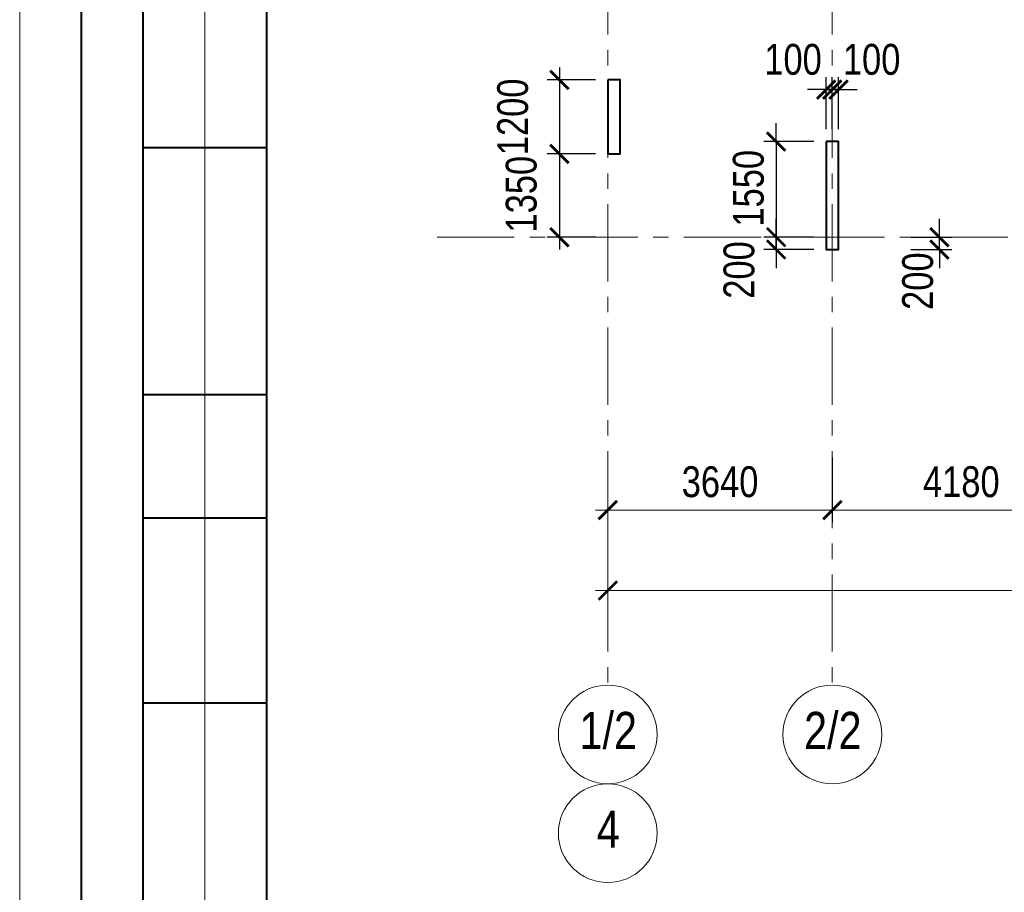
# Model space of a CAD drawing. Extents: x -8631841 to -8525813, y 4017860 to 4564755.
# Tile 28 of 112: x -8612184 to -8596225, y 4197629 to 4211770. Entities that reach past the tile are written whole.
import ezdxf
from ezdxf.enums import TextEntityAlignment as Align

# ---------------------------------------------------------------- set-up
doc = ezdxf.new("R2010")
doc.units = 0
doc.header["$LTSCALE"] = 1000
doc.header["$MEASUREMENT"] = 0
doc.linetypes.add('CENTER', pattern=[2, 1.25, -0.25, 0.25, -0.25])
for name, color, linetype, lineweight in [('СК-043-С-ПИЛОНЫ', 5, 'Continuous', 40), ('СК-100-О(си)', 7, 'CENTER', 15), ('СК-100-О(си)_имя', 7, 'CENTER', 15), ('СК-110-О-РАЗМЕРЫ', 7, 'Continuous', 15), ('СК-200-Р(амка)', 7, 'Continuous', 40), ('СК-210-Р-РАМКА ЛИНИИ ТОНКИЕ', 7, 'Continuous', 15), ('СК-300-Р(азмеры)', 7, 'Continuous', 20), ('СК-343-Р-КОЛОННЫ', 7, 'Continuous', 13)]:
    doc.layers.add(name, color=color, linetype=linetype, lineweight=lineweight)
doc.styles.add('RUSS', font='arial.ttf', dxfattribs={"width": 0.8})
doc.dimstyles.new('100-200', dxfattribs={"dimscale": 0, "dimtxt": 500, "dimasz": 300, "dimexe": 200, "dimexo": 200, "dimgap": 200, "dimtad": 1, "dimdec": 0, "dimzin": 0, "dimdsep": 46, "dimtxsty": 'RUSS', "dimblk": 'ARCHTICK', "dimcen": 0.096, "dimdle": 200, "dimclrd": 7, "dimclre": 7, "dimclrt": 256, "dimadec": 0, "dimazin": 0, "dimtfac": 1, "dimtdec": 0, "dimtmove": 2, "dimatfit": 3, "dimldrblk": 'OBLIQUE', "dimfxl": 1, "dimtolj": 1, "dimtzin": 0, "dimarcsym": 0})

# ---------------------------------------------------------------- blocks, each defined once
blk = doc.blocks.new('_ArchTick')
at = {"color": 0, "linetype": 'ByBlock', "const_width": 0.15}
blk.add_lwpolyline([(-0.5, -0.5), (0.5, 0.5)], dxfattribs=at)
blk = doc.blocks.new('*D135')
at = {"layer": 'Defpoints', "color": 0, "transparency": 16777216}
for p in [(-43920, -3370), (-40280, -3370), (-40280, -4421)]:
    blk.add_point(p, dxfattribs=at)
at = {"layer": 'СК-110-О-РАЗМЕРЫ', "color": 7, "lineweight": -2, "transparency": 16777216}
for p, q in [((-43920, -3570), (-43920, -4621)), ((-40280, -3570), (-40280, -4621)), ((-44120, -4421), (-40080, -4421))]:
    blk.add_line(p, q, dxfattribs=at)
at = {"layer": 'СК-110-О-РАЗМЕРЫ', "color": 7, "lineweight": -2, "transparency": 16777216, "xscale": 300, "yscale": 300, "zscale": 300, "rotation": 180}
blk.add_blockref('_ArchTick', (-43920, -4421), dxfattribs=at)
at = {"layer": 'СК-110-О-РАЗМЕРЫ', "color": 7, "lineweight": -2, "transparency": 16777216, "xscale": 300, "yscale": 300, "zscale": 300}
blk.add_blockref('_ArchTick', (-40280, -4421), dxfattribs=at)
at = {"layer": 'СК-110-О-РАЗМЕРЫ', "transparency": 16777216, "insert": (-42100, -3965), "char_height": 500, "attachment_point": 5, "style": 'RUSS'}
blk.add_mtext('\\A1;3640', dxfattribs=at)
blk = doc.blocks.new('_Oblique')
at = {"color": 0, "linetype": 'ByBlock', "lineweight": -2}
blk.add_line((-0.5, -0.5), (0.5, 0.5), dxfattribs=at)
blk = doc.blocks.new('*D136')
at = {"layer": 'Defpoints', "color": 0, "transparency": 16777216}
for p in [(-40280, -3370), (-36100, -3370), (-40280, -4421)]:
    blk.add_point(p, dxfattribs=at)
at = {"layer": 'СК-110-О-РАЗМЕРЫ', "color": 7, "lineweight": -2, "transparency": 16777216}
for p, q in [((-40280, -3570), (-40280, -4621)), ((-36100, -3570), (-36100, -4621)), ((-35900, -4421), (-40480, -4421))]:
    blk.add_line(p, q, dxfattribs=at)
at = {"layer": 'СК-110-О-РАЗМЕРЫ', "color": 7, "lineweight": -2, "transparency": 16777216, "xscale": 300, "yscale": 300, "zscale": 300, "rotation": 180}
blk.add_blockref('_ArchTick', (-40280, -4421), dxfattribs=at)
at = {"layer": 'СК-110-О-РАЗМЕРЫ', "color": 7, "lineweight": -2, "transparency": 16777216, "xscale": 300, "yscale": 300, "zscale": 300}
blk.add_blockref('_ArchTick', (-36100, -4421), dxfattribs=at)
at = {"layer": 'СК-110-О-РАЗМЕРЫ', "transparency": 16777216, "insert": (-38190, -3965), "char_height": 500, "attachment_point": 5, "style": 'RUSS'}
blk.add_mtext('\\A1;4180', dxfattribs=at)
blk = doc.blocks.new('*D151')
at = {"layer": 'Defpoints', "color": 0, "transparency": 16777216}
for p in [(-43920, -3521), (-21750, -3521), (-21750, -5726)]:
    blk.add_point(p, dxfattribs=at)
at = {"layer": 'СК-110-О-РАЗМЕРЫ', "color": 7, "lineweight": -2, "transparency": 16777216}
for p, q in [((-43920, -3721), (-43920, -5926)), ((-21750, -3721), (-21750, -5926)), ((-44120, -5726), (-21550, -5726))]:
    blk.add_line(p, q, dxfattribs=at)
at = {"layer": 'СК-110-О-РАЗМЕРЫ', "color": 7, "lineweight": -2, "transparency": 16777216, "xscale": 300, "yscale": 300, "zscale": 300, "rotation": 180}
blk.add_blockref('_ArchTick', (-43920, -5726), dxfattribs=at)
at = {"layer": 'СК-110-О-РАЗМЕРЫ', "color": 7, "lineweight": -2, "transparency": 16777216, "xscale": 300, "yscale": 300, "zscale": 300}
blk.add_blockref('_ArchTick', (-21750, -5726), dxfattribs=at)
at = {"layer": 'СК-110-О-РАЗМЕРЫ', "transparency": 16777216, "insert": (-32835, -5271), "char_height": 500, "attachment_point": 5, "style": 'RUSS'}
blk.add_mtext('\\A1;22170', dxfattribs=at)
blk = doc.blocks.new('*D724')
at = {"layer": 'Defpoints', "color": 0, "transparency": 16777216}
for p in [(-8597939, 4208245), (-8597276, 4208245), (-8597939, 4208045)]:
    blk.add_point(p, dxfattribs=at)
at = {"layer": 'СК-110-О-РАЗМЕРЫ', "color": 7, "lineweight": -2, "transparency": 16777216}
for p, q in [((-8597276, 4208245), (-8597276, 4208545)), ((-8597739, 4208245), (-8597076, 4208245)), ((-8597276, 4208045), (-8597276, 4208245)), ((-8597739, 4208045), (-8597076, 4208045)), ((-8597276, 4208045), (-8597276, 4207745))]:
    blk.add_line(p, q, dxfattribs=at)
at = {"layer": 'СК-110-О-РАЗМЕРЫ', "color": 7, "lineweight": -2, "transparency": 16777216, "xscale": 300, "yscale": 300, "zscale": 300}
for p, rotation in [((-8597276, 4208245), 270), ((-8597276, 4208045), 90)]:
    blk.add_blockref('_ArchTick', p, dxfattribs=dict(at, rotation=rotation))
at = {"layer": 'СК-110-О-РАЗМЕРЫ', "transparency": 16777216, "insert": (-8597627, 4207533), "char_height": 500, "attachment_point": 5, "rotation": 90, "style": 'RUSS'}
blk.add_mtext('\\A1;200', dxfattribs=at)
blk = doc.blocks.new('*D752')
at = {"layer": 'Defpoints', "color": 0, "transparency": 16777216}
for p in [(-8602652, 4210795), (-8603435, 4209595), (-8602652, 4209595)]:
    blk.add_point(p, dxfattribs=at)
at = {"layer": 'СК-343-Р-КОЛОННЫ', "color": 7, "lineweight": -2, "transparency": 16777216}
for p, q in [((-8603435, 4210995), (-8603435, 4209395)), ((-8602852, 4210795), (-8603635, 4210795)), ((-8602852, 4209595), (-8603635, 4209595))]:
    blk.add_line(p, q, dxfattribs=at)
at = {"layer": 'СК-343-Р-КОЛОННЫ', "color": 7, "lineweight": -2, "transparency": 16777216, "xscale": 300, "yscale": 300, "zscale": 300}
for p, rotation in [((-8603435, 4210795), 90), ((-8603435, 4209595), 270)]:
    blk.add_blockref('_ArchTick', p, dxfattribs=dict(at, rotation=rotation))
at = {"layer": 'СК-343-Р-КОЛОННЫ', "transparency": 16777216, "insert": (-8604191, 4210195), "char_height": 500, "attachment_point": 5, "rotation": 90, "style": 'RUSS'}
blk.add_mtext('\\A1;1200', dxfattribs=at)
blk = doc.blocks.new('*D753')
at = {"layer": 'Defpoints', "color": 0, "transparency": 16777216}
for p in [(-8602652, 4209595), (-8603435, 4208245), (-8602652, 4208245)]:
    blk.add_point(p, dxfattribs=at)
at = {"layer": 'СК-343-Р-КОЛОННЫ', "color": 7, "lineweight": -2, "transparency": 16777216}
for p, q in [((-8603435, 4209795), (-8603435, 4208045)), ((-8602852, 4209595), (-8603635, 4209595)), ((-8602852, 4208245), (-8603635, 4208245))]:
    blk.add_line(p, q, dxfattribs=at)
at = {"layer": 'СК-343-Р-КОЛОННЫ', "color": 7, "lineweight": -2, "transparency": 16777216, "xscale": 300, "yscale": 300, "zscale": 300}
for p, rotation in [((-8603435, 4209595), 90), ((-8603435, 4208245), 270)]:
    blk.add_blockref('_ArchTick', p, dxfattribs=dict(at, rotation=rotation))
at = {"layer": 'СК-343-Р-КОЛОННЫ', "transparency": 16777216, "insert": (-8604052, 4208942), "char_height": 500, "attachment_point": 5, "rotation": 90, "style": 'RUSS'}
blk.add_mtext('\\A1;1350', dxfattribs=at)
blk = doc.blocks.new('*D754')
at = {"layer": 'Defpoints', "color": 0, "transparency": 16777216}
for p in [(-8599112, 4209795), (-8599922, 4208245), (-8599112, 4208245)]:
    blk.add_point(p, dxfattribs=at)
at = {"layer": 'СК-343-Р-КОЛОННЫ', "color": 7, "lineweight": -2, "transparency": 16777216}
for p, q in [((-8599922, 4209795), (-8599922, 4210095)), ((-8599312, 4209795), (-8600122, 4209795)), ((-8599922, 4209795), (-8599922, 4208245)), ((-8599312, 4208245), (-8600122, 4208245)), ((-8599922, 4208245), (-8599922, 4207945))]:
    blk.add_line(p, q, dxfattribs=at)
at = {"layer": 'СК-343-Р-КОЛОННЫ', "color": 7, "lineweight": -2, "transparency": 16777216, "xscale": 300, "yscale": 300, "zscale": 300}
for p, rotation in [((-8599922, 4209795), 270), ((-8599922, 4208245), 90)]:
    blk.add_blockref('_ArchTick', p, dxfattribs=dict(at, rotation=rotation))
at = {"layer": 'СК-343-Р-КОЛОННЫ', "transparency": 16777216, "insert": (-8600371, 4209038), "char_height": 500, "attachment_point": 5, "rotation": 90, "style": 'RUSS'}
blk.add_mtext('\\A1;1550', dxfattribs=at)
blk = doc.blocks.new('*D755')
at = {"layer": 'Defpoints', "color": 0, "transparency": 16777216}
for p in [(-8599922, 4208245), (-8599112, 4208245), (-8599112, 4208045)]:
    blk.add_point(p, dxfattribs=at)
at = {"layer": 'СК-343-Р-КОЛОННЫ', "color": 7, "lineweight": -2, "transparency": 16777216}
for p, q in [((-8599922, 4208245), (-8599922, 4208545)), ((-8599312, 4208245), (-8600122, 4208245)), ((-8599922, 4208045), (-8599922, 4208245)), ((-8599312, 4208045), (-8600122, 4208045)), ((-8599922, 4208045), (-8599922, 4207745))]:
    blk.add_line(p, q, dxfattribs=at)
at = {"layer": 'СК-343-Р-КОЛОННЫ', "color": 7, "lineweight": -2, "transparency": 16777216, "xscale": 300, "yscale": 300, "zscale": 300}
for p, rotation in [((-8599922, 4208245), 270), ((-8599922, 4208045), 90)]:
    blk.add_blockref('_ArchTick', p, dxfattribs=dict(at, rotation=rotation))
at = {"layer": 'СК-343-Р-КОЛОННЫ', "transparency": 16777216, "insert": (-8600523, 4207714), "char_height": 500, "attachment_point": 5, "rotation": 90, "style": 'RUSS'}
blk.add_mtext('\\A1;200', dxfattribs=at)
blk = doc.blocks.new('*D756')
at = {"layer": 'Defpoints', "color": 0, "transparency": 16777216}
for p in [(-8599012, 4210638), (-8599112, 4209795), (-8599012, 4209795)]:
    blk.add_point(p, dxfattribs=at)
at = {"layer": 'СК-343-Р-КОЛОННЫ', "color": 7, "lineweight": -2, "transparency": 16777216}
for p, q in [((-8599112, 4209995), (-8599112, 4210838)), ((-8599012, 4209995), (-8599012, 4210838)), ((-8599112, 4210638), (-8599412, 4210638)), ((-8599112, 4210638), (-8599012, 4210638)), ((-8599012, 4210638), (-8598712, 4210638))]:
    blk.add_line(p, q, dxfattribs=at)
at = {"layer": 'СК-343-Р-КОЛОННЫ', "color": 7, "lineweight": -2, "transparency": 16777216, "xscale": 300, "yscale": 300, "zscale": 300}
blk.add_blockref('_ArchTick', (-8599112, 4210638), dxfattribs=at)
at = {"layer": 'СК-343-Р-КОЛОННЫ', "color": 7, "lineweight": -2, "transparency": 16777216, "xscale": 300, "yscale": 300, "zscale": 300, "rotation": 180}
blk.add_blockref('_ArchTick', (-8599012, 4210638), dxfattribs=at)
at = {"layer": 'СК-343-Р-КОЛОННЫ', "transparency": 16777216, "insert": (-8599649, 4211124), "char_height": 500, "attachment_point": 5, "style": 'RUSS'}
blk.add_mtext('\\A1;100', dxfattribs=at)
blk = doc.blocks.new('*D757')
at = {"layer": 'Defpoints', "color": 0, "transparency": 16777216}
for p in [(-8599012, 4210638), (-8599012, 4209795), (-8598912, 4209795)]:
    blk.add_point(p, dxfattribs=at)
at = {"layer": 'СК-343-Р-КОЛОННЫ', "color": 7, "lineweight": -2, "transparency": 16777216}
for p, q in [((-8599012, 4209995), (-8599012, 4210838)), ((-8598912, 4209995), (-8598912, 4210838)), ((-8599012, 4210638), (-8599312, 4210638)), ((-8598912, 4210638), (-8599012, 4210638)), ((-8598912, 4210638), (-8598612, 4210638))]:
    blk.add_line(p, q, dxfattribs=at)
at = {"layer": 'СК-343-Р-КОЛОННЫ', "color": 7, "lineweight": -2, "transparency": 16777216, "xscale": 300, "yscale": 300, "zscale": 300}
blk.add_blockref('_ArchTick', (-8599012, 4210638), dxfattribs=at)
at = {"layer": 'СК-343-Р-КОЛОННЫ', "color": 7, "lineweight": -2, "transparency": 16777216, "xscale": 300, "yscale": 300, "zscale": 300, "rotation": 180}
blk.add_blockref('_ArchTick', (-8598912, 4210638), dxfattribs=at)
at = {"layer": 'СК-343-Р-КОЛОННЫ', "transparency": 16777216, "insert": (-8598375, 4211124), "char_height": 500, "attachment_point": 5, "style": 'RUSS'}
blk.add_mtext('\\A1;100', dxfattribs=at)
blk = doc.blocks.new('19')
at = {"layer": 'СК-043-С-ПИЛОНЫ'}
for points in [[(0, 2550), (0, 1350), (200, 1350), (200, 2550), (0, 2550)], [(3540, 1550), (3540, -200), (3740, -200), (3740, 1550), (3540, 1550)]]:
    blk.add_lwpolyline(points, dxfattribs=at)
blk = doc.blocks.new('оси')
at = {"layer": 'СК-100-О(си)'}
for p, q in [((-43920.2, 18534.9), (-43920.2, -7257.5)), ((-40280.2, 18534.9), (-40280.2, -7257.5)), ((-46685.3, 0), (6554.2, 0))]:
    blk.add_line(p, q, dxfattribs=at)
at = {"layer": 'СК-100-О(си)', "linetype": 'Continuous'}
for centre in [(-43920.2, -8057.5), (-40280.2, -8057.5), (-43920.2, -9657.5)]:
    blk.add_circle(centre, 800, dxfattribs=at)
at = {"layer": 'СК-100-О(си)_имя', "style": 'RUSS', "width": 0.8}
for s, p in [('1/2', (-43912.4, -7991.8)), ('2/2', (-40272.4, -7991.8)), ('4', (-43912.4, -9591.8))]:
    blk.add_text(s, height=600, dxfattribs=at).set_placement(p, align=Align.MIDDLE_CENTER)
at = {"layer": 'СК-110-О-РАЗМЕРЫ'}
for base, p1, p2, picture, middle in [((-40280.2, -4420.6), (-43920.2, -3369.7), (-40280.2, -3369.7), '*D135', (-42100.2, -3965.1)), ((-21750, -5726.1), (-43920.2, -3520.6), (-21750, -3520.6), '*D151', (-32835.1, -5270.8))]:
    dim = blk.add_linear_dim(base=base, p1=p1, p2=p2, dimstyle='100-200', override={"dimscale": 1}, dxfattribs=at)
    dim.commit()
    dim.dimension.update_dxf_attribs({"geometry": picture, "text_midpoint": middle})
dim = blk.add_linear_dim(base=(-40280.2, -4420.6), p1=(-36100.2, -3369.7), p2=(-40280.2, -3369.7), angle=180, dimstyle='100-200', override={"dimscale": 1}, dxfattribs=at)
dim.commit()
dim.dimension.update_dxf_attribs({"geometry": '*D136', "text_midpoint": (-38190.2, -3965.3)})
blk = doc.blocks.new('A$C858fb3ef')
at = {"layer": 'СК-300-Р(азмеры)'}
blk.add_blockref('оси', (0, 0), dxfattribs=at)
blk = doc.blocks.new('A$C573b34c5')
blk.add_blockref('A$C858fb3ef', (0, 0))

msp = doc.modelspace()

# ---------------------------------------------------------------- linework, layer by layer
at = {"layer": 'СК-200-Р(амка)'}
for p, q in [((-8608183.8, 4233091.8), (-8608183.8, 4175691.8)), ((-8611183.8, 4192691.8), (-8611183.8, 4218691.8)), ((-8610183.8, 4192691.8), (-8610183.8, 4218691.8)), ((-8608183.8, 4209691.8), (-8610183.8, 4209691.8)), ((-8608183.8, 4205691.8), (-8610183.8, 4205691.8)), ((-8608183.8, 4203691.8), (-8610183.8, 4203691.8)), ((-8608183.8, 4200691.8), (-8610183.8, 4200691.8))]:
    msp.add_line(p, q, dxfattribs=at)
at = {"layer": 'СК-210-Р-РАМКА ЛИНИИ ТОНКИЕ'}
for p, q in [((-8612183.8, 4174691.8), (-8612183.8, 4234091.8)), ((-8609183.8, 4192691.8), (-8609183.8, 4218691.8))]:
    msp.add_line(p, q, dxfattribs=at)

# ---------------------------------------------------------------- block references
at = {"layer": 'СК-300-Р(азмеры)'}
msp.add_blockref('A$C573b34c5', (-8558731.8, 4208244.6), dxfattribs=at)
at = {"layer": 'СК-343-Р-КОЛОННЫ'}
msp.add_blockref('19', (-8602652.1, 4208244.6), dxfattribs=at)

# ---------------------------------------------------------------- dimensions: what is measured, and where the dimension line sits
at = {"layer": 'СК-110-О-РАЗМЕРЫ'}
dim = msp.add_linear_dim(base=(-8597275.6, 4208244.7), p1=(-8597939.1, 4208044.6), p2=(-8597939.1, 4208244.7), angle=90, dimstyle='100-200', override={"dimscale": 1}, dxfattribs=at)
dim.commit()
dim.dimension.update_dxf_attribs({"geometry": '*D724', "text_midpoint": (-8597626.9, 4207532.6), "dimtype": 160})
at = {"layer": 'СК-343-Р-КОЛОННЫ'}
dim = msp.add_linear_dim(base=(-8599012, 4210638), p1=(-8599112.1, 4209794.6), p2=(-8599012, 4209794.6), dimstyle='100-200', override={"dimscale": 1}, dxfattribs=at)
dim.commit()
dim.dimension.update_dxf_attribs({"geometry": '*D756', "text_midpoint": (-8599649, 4211124.3), "dimtype": 160})
for base, p1, p2, angle, picture, middle in [((-8599012, 4210638), (-8598911.9, 4209794.6), (-8599012, 4209794.6), 180, '*D757', (-8598375.1, 4211124.3)), ((-8599922.2, 4208244.6), (-8599112.1, 4209794.6), (-8599112.1, 4208244.6), 90, '*D754', (-8600371.4, 4209038)), ((-8603435.4, 4208244.6), (-8602652.1, 4209594.9), (-8602652.1, 4208244.6), 90, '*D753', (-8604052.3, 4208942.2)), ((-8599922.2, 4208244.6), (-8599112.1, 4208044.6), (-8599112.1, 4208244.6), 90, '*D755', (-8600523, 4207713.8))]:
    dim = msp.add_linear_dim(base=base, p1=p1, p2=p2, angle=angle, dimstyle='100-200', override={"dimscale": 1}, dxfattribs=at)
    dim.commit()
    dim.dimension.update_dxf_attribs({"geometry": picture, "text_midpoint": middle, "dimtype": 160})
dim = msp.add_linear_dim(base=(-8603435.4, 4209594.9), p1=(-8602652.1, 4210794.9), p2=(-8602652.1, 4209594.9), angle=90, dimstyle='100-200', override={"dimscale": 1}, dxfattribs=at)
dim.commit()
dim.dimension.update_dxf_attribs({"geometry": '*D752', "text_midpoint": (-8604190.6, 4210194.9)})

doc.saveas('drawing.dxf')
